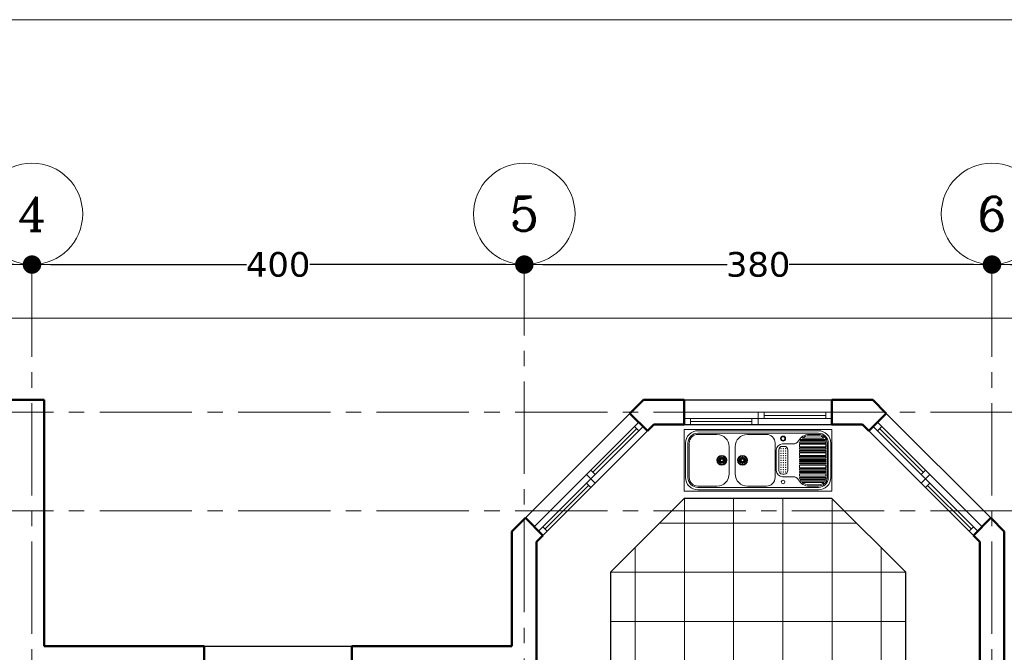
# Model space of a CAD drawing. Header units: centimetres. Extents: x 0 to 3200, y 0 to 1900.
# Tile 4 of 5: x 1184 to 1984, y 1386 to 1900. Entities that reach past the tile are written whole.
import ezdxf
from ezdxf.enums import TextEntityAlignment as Align

# ---------------------------------------------------------------- set-up
doc = ezdxf.new("R2010")
doc.units = ezdxf.units.CM
doc.header["$LTSCALE"] = 100
doc.header["$MEASUREMENT"] = 0
doc.linetypes.add('CENTER2', pattern=[1.125, 0.75, -0.125, 0.125, -0.125])
doc.layers.get('0').update_dxf_attribs({"lineweight": 0})
for name, color, linetype, lineweight in [('AXIS', 14, 'CENTER2', 9), ('BORDER', 7, 'Continuous', 20), ('BUBBLES', 9, 'Continuous', 13), ('DIMENSIONS', 2, 'Continuous', 15), ('EQUIPMENT2', 5, 'Continuous', 20), ('TILE', 254, 'Continuous', 9), ('WALLS EXTERIOR', 40, 'Continuous', 50), ('WINDOWS', 6, 'Continuous', 20)]:
    doc.layers.add(name, color=color, linetype=linetype, lineweight=lineweight)
doc.layers.add('GRANITE', color=6, linetype='Continuous')
doc.layers.add('PLINT', color=7, linetype='Continuous')
doc.styles.add('ROMANC', font='ROMANC.shx')
doc.styles.add('STYLEWI', font='verdana.ttf')
doc.dimstyles.new('D20', dxfattribs={"dimtxt": 20, "dimasz": 15, "dimexe": 0, "dimexo": 0, "dimgap": 1, "dimtad": 0, "dimdec": 0, "dimzin": 0, "dimdsep": 46, "dimtxsty": 'STYLEWI', "dimblk1": 'DOT', "dimblk2": 'DOT', "dimsah": 1, "dimcen": 0.04, "dimdle": 0.07, "dimclrd": 256, "dimclre": 256, "dimclrt": 4, "dimadec": 0, "dimazin": 0, "dimtfac": 1, "dimtdec": 0, "dimtix": 1, "dimtofl": 0, "dimtmove": 2, "dimatfit": 1, "dimldrblk": 'DOT', "dimfxl": 1, "dimtolj": 1, "dimtzin": 0, "dimarcsym": 0})

# ---------------------------------------------------------------- blocks, each defined once
blk = doc.blocks.new('Window_120')
at = {"layer": 'WINDOWS'}
for p, q in [((60, 10), (0, 10)), ((0, 0), (0, 10)), ((60, 10), (65, 10)), ((60, 10), (60, 0)), ((65, 10), (65, 5)), ((65, 10), (115, 10)), ((115, 5), (115, 10)), ((115, 10), (120, 10)), ((120, 0), (120, 10)), ((0, 5), (5, 5)), ((0, 0), (5, 0)), ((5, 5), (55, 5)), ((5, 0), (5, 5)), ((5, 2.5), (55, 2.5)), ((5, 0), (55, 0)), ((55, 5), (65, 5)), ((55, 5), (55, 0)), ((55, 0), (60, 0)), ((60, 0), (120, 0)), ((65, 7.5), (115, 7.5)), ((65, 5), (115, 5)), ((115, 5), (120, 5))]:
    blk.add_line(p, q, dxfattribs=at)
blk = doc.blocks.new('_DOT')
at = {"color": 0, "linetype": 'ByBlock'}
blk.add_line((-0.5, 0), (-1, 0), dxfattribs=at)
at = {"color": 0, "linetype": 'ByBlock', "const_width": 0.5}
blk.add_lwpolyline([(-0.25, 0, 1), (0.25, 0, 1)], format="xyb", close=True, dxfattribs=at)
blk = doc.blocks.new('*D19')
at = {"layer": 'DEFPOINTS', "color": 0, "transparency": 16777216}
for p in [(1193.6, 1701.14), (1593.6, 1701.14), (1593.6, 1701.14)]:
    blk.add_point(p, dxfattribs=at)
at = {"layer": 'DIMENSIONS', "lineweight": -2, "transparency": 16777216}
for p, q in [((1208.6, 1701.14), (1367.79, 1701.14)), ((1578.6, 1701.14), (1419.41, 1701.14))]:
    blk.add_line(p, q, dxfattribs=at)
at = {"layer": 'DIMENSIONS', "lineweight": -2, "transparency": 16777216, "xscale": 15, "yscale": 15, "zscale": 15, "rotation": 180}
blk.add_blockref('_DOT', (1193.6, 1701.14), dxfattribs=at)
at = {"layer": 'DIMENSIONS', "lineweight": -2, "transparency": 16777216, "xscale": 15, "yscale": 15, "zscale": 15}
blk.add_blockref('_DOT', (1593.6, 1701.14), dxfattribs=at)
at = {"layer": 'DIMENSIONS', "color": 4, "transparency": 16777216, "insert": (1393.6, 1701.14), "char_height": 20, "attachment_point": 5, "style": 'STYLEWI'}
blk.add_mtext('\\A1;400', dxfattribs=at)
blk = doc.blocks.new('*D20')
at = {"layer": 'DEFPOINTS', "color": 0, "transparency": 16777216}
for p in [(1593.6, 1701.14), (1973.6, 1701.14), (1973.6, 1701.14)]:
    blk.add_point(p, dxfattribs=at)
at = {"layer": 'DIMENSIONS', "lineweight": -2, "transparency": 16777216}
for p, q in [((1608.6, 1701.14), (1758.4, 1701.14)), ((1958.6, 1701.14), (1808.8, 1701.14))]:
    blk.add_line(p, q, dxfattribs=at)
at = {"layer": 'DIMENSIONS', "lineweight": -2, "transparency": 16777216, "xscale": 15, "yscale": 15, "zscale": 15, "rotation": 180}
blk.add_blockref('_DOT', (1593.6, 1701.14), dxfattribs=at)
at = {"layer": 'DIMENSIONS', "lineweight": -2, "transparency": 16777216, "xscale": 15, "yscale": 15, "zscale": 15}
blk.add_blockref('_DOT', (1973.6, 1701.14), dxfattribs=at)
at = {"layer": 'DIMENSIONS', "color": 4, "transparency": 16777216, "insert": (1783.6, 1701.14), "char_height": 20, "attachment_point": 5, "style": 'STYLEWI'}
blk.add_mtext('\\A1;380', dxfattribs=at)
blk = doc.blocks.new('*D21')
at = {"layer": 'DEFPOINTS', "color": 0, "transparency": 16777216}
for p in [(1973.6, 1701.14), (2213.6, 1701.14), (2213.6, 1701.14)]:
    blk.add_point(p, dxfattribs=at)
at = {"layer": 'DIMENSIONS', "lineweight": -2, "transparency": 16777216}
for p, q in [((1988.6, 1701.14), (2068.36, 1701.14)), ((2198.6, 1701.14), (2118.84, 1701.14))]:
    blk.add_line(p, q, dxfattribs=at)
at = {"layer": 'DIMENSIONS', "lineweight": -2, "transparency": 16777216, "xscale": 15, "yscale": 15, "zscale": 15, "rotation": 180}
blk.add_blockref('_DOT', (1973.6, 1701.14), dxfattribs=at)
at = {"layer": 'DIMENSIONS', "lineweight": -2, "transparency": 16777216, "xscale": 15, "yscale": 15, "zscale": 15}
blk.add_blockref('_DOT', (2213.6, 1701.14), dxfattribs=at)
at = {"layer": 'DIMENSIONS', "color": 4, "transparency": 16777216, "insert": (2093.6, 1701.14), "char_height": 20, "attachment_point": 5, "style": 'STYLEWI'}
blk.add_mtext('\\A1;240', dxfattribs=at)
blk = doc.blocks.new('Large_Sink')
at = {"layer": 'EQUIPMENT2'}
for p, q in [((11, -3), (109, -3)), ((11, -4), (26.5, -4)), ((66.79, -4), (51.29, -4)), ((113.47, -7), (95.79, -7)), ((101.45, -4), (109, -4)), ((109, -5), (101.45, -5)), ((3, -39), (3, -11)), ((4, -39), (4, -11)), ((36.5, -36), (36.5, -14)), ((41.29, -36), (41.29, -14)), ((73.79, -39), (73.79, -11)), ((88.36, -11.67), (79.73, -11.67)), ((81.19, -13.67), (79.73, -13.67)), ((114.92, -11), (93.6, -11)), ((115, -12), (93.6, -12)), ((93.6, -12), (93.6, -14)), ((115, -14), (93.6, -14)), ((115, -15), (93.6, -15)), ((93.6, -15), (93.6, -16)), ((114.92, -10), (93.74, -10)), ((114.66, -9), (94.1, -9)), ((114.2, -8), (94.75, -8)), ((115, -14), (115, -12)), ((115, -15), (115, -16)), ((116, -11), (116, -39)), ((117, -11), (117, -39)), ((29.08, -24.52), (27.23, -23.75)), ((29.16, -24.33), (27.31, -23.57)), ((29.37, -24.01), (27.96, -22.6)), ((29.51, -23.87), (28.1, -22.46)), ((29.83, -23.66), (29.07, -21.81)), ((30.02, -23.58), (29.25, -21.73)), ((30.4, -23.5), (30.4, -21.5)), ((30.6, -23.5), (30.6, -21.5)), ((30.98, -23.58), (31.75, -21.73)), ((31.17, -23.66), (31.93, -21.81)), ((31.49, -23.87), (32.9, -22.46)), ((31.63, -24.01), (33.04, -22.6)), ((31.84, -24.33), (33.69, -23.57)), ((31.92, -24.52), (33.77, -23.75)), ((45.86, -24.52), (44.01, -23.75)), ((45.94, -24.33), (44.09, -23.57)), ((46.16, -24.01), (44.74, -22.6)), ((46.3, -23.87), (44.88, -22.46)), ((46.62, -23.66), (45.85, -21.81)), ((46.8, -23.58), (46.04, -21.73)), ((47.19, -23.5), (47.19, -21.5)), ((47.39, -23.5), (47.39, -21.5)), ((47.77, -23.58), (48.53, -21.73)), ((47.95, -23.66), (48.72, -21.81)), ((48.27, -23.87), (49.69, -22.46)), ((48.41, -24.01), (49.83, -22.6)), ((48.63, -24.33), (50.48, -23.57)), ((48.71, -24.52), (50.56, -23.75)), ((74.73, -33.33), (74.73, -16.67)), ((76.73, -33.33), (76.73, -16.67)), ((84.19, -33.33), (84.19, -16.67)), ((115, -16), (93.6, -16)), ((115, -17), (93.6, -17)), ((93.6, -17), (93.6, -18)), ((115, -18), (93.6, -18)), ((115, -19), (93.6, -19)), ((93.6, -19), (93.6, -21)), ((115, -21), (93.6, -21)), ((115, -22), (93.6, -22)), ((93.6, -22), (93.6, -23)), ((115, -23), (93.6, -23)), ((115, -17), (115, -18)), ((115, -21), (115, -19)), ((115, -19), (115, -21)), ((115, -22), (115, -23)), ((29, -24.9), (27, -24.9)), ((29, -25.1), (27, -25.1)), ((29.08, -25.48), (27.23, -26.25)), ((29.16, -25.67), (27.31, -26.43)), ((29.37, -25.99), (27.96, -27.4)), ((29.51, -26.13), (28.1, -27.54)), ((29.83, -26.34), (29.07, -28.19)), ((30.02, -26.42), (29.25, -28.27)), ((30.4, -26.5), (30.4, -28.5)), ((30.6, -26.5), (30.6, -28.5)), ((30.98, -26.42), (31.75, -28.27)), ((31.17, -26.34), (31.93, -28.19)), ((31.49, -26.13), (32.9, -27.54)), ((31.63, -25.99), (33.04, -27.4)), ((31.84, -25.67), (33.69, -26.43)), ((31.92, -25.48), (33.77, -26.25)), ((32, -24.9), (34, -24.9)), ((32, -25.1), (34, -25.1)), ((45.79, -24.9), (43.79, -24.9)), ((45.79, -25.1), (43.79, -25.1)), ((45.86, -25.48), (44.01, -26.25)), ((45.94, -25.67), (44.09, -26.43)), ((46.16, -25.99), (44.74, -27.4)), ((46.3, -26.13), (44.88, -27.54)), ((46.62, -26.34), (45.85, -28.19)), ((46.8, -26.42), (46.04, -28.27)), ((47.19, -26.5), (47.19, -28.5)), ((47.39, -26.5), (47.39, -28.5)), ((47.77, -26.42), (48.53, -28.27)), ((47.95, -26.34), (48.72, -28.19)), ((48.27, -26.13), (49.69, -27.54)), ((48.41, -25.99), (49.83, -27.4)), ((48.63, -25.67), (50.48, -26.43)), ((48.71, -25.48), (50.56, -26.25)), ((48.78, -24.9), (50.78, -24.9)), ((48.78, -25.1), (50.78, -25.1)), ((115, -24), (93.6, -24)), ((93.6, -24), (93.6, -24.5)), ((115, -24.5), (93.6, -24.5)), ((115, -25.5), (93.6, -25.5)), ((93.6, -26), (93.6, -25.5)), ((115, -26), (93.6, -26)), ((115, -27), (93.6, -27)), ((93.6, -28), (93.6, -27)), ((115, -28), (93.6, -28)), ((115, -29), (93.6, -29)), ((93.6, -31), (93.6, -29)), ((115, -31), (93.6, -31)), ((115, -24), (115, -24.5)), ((115, -26), (115, -25.5)), ((115, -28), (115, -27)), ((115, -31), (115, -29)), ((115, -29), (115, -31)), ((81.19, -36.33), (79.73, -36.33)), ((88.36, -38.33), (79.73, -38.33)), ((115, -32), (93.6, -32)), ((93.6, -33), (93.6, -32)), ((115, -33), (93.6, -33)), ((115, -34), (93.6, -34)), ((93.6, -35), (93.6, -34)), ((115, -35), (93.6, -35)), ((115, -36), (93.6, -36)), ((93.6, -38), (93.6, -36)), ((115, -38), (93.6, -38)), ((114.92, -39), (93.6, -39)), ((115, -33), (115, -32)), ((115, -35), (115, -34)), ((115, -36), (115, -38)), ((26.5, -46), (11, -46)), ((109, -47), (11, -47)), ((51.29, -46), (66.79, -46)), ((114.92, -40), (93.74, -40)), ((114.66, -41), (94.1, -41)), ((114.2, -42), (94.75, -42)), ((113.47, -43), (95.79, -43)), ((109, -45), (101.45, -45)), ((109, -46), (101.45, -46))]:
    blk.add_line(p, q, dxfattribs=at)
blk.add_lwpolyline([(120, 0), (120, -50), (0, -50), (0, 0)], close=True, dxfattribs=at)
blk.add_lwpolyline([(119, -11), (119, -39, -0.414214), (109, -49), (11, -49, -0.414214), (1, -39), (1, -11, -0.414214), (11, -1), (109, -1, -0.414214)], format="xyb", close=True, dxfattribs=at)
for centre, radius in [((80.26, -7.37), 2), ((80.26, -7.37), 1.5), ((78.59, -15.54), 0.2), ((80.46, -15.54), 0.2), ((82.32, -15.54), 0.2), ((30.5, -25), 4), ((30.5, -25), 3.5), ((30.5, -25), 1.5), ((47.29, -25), 4), ((47.29, -25), 3.5), ((47.29, -25), 1.5), ((78.59, -17.44), 0.2), ((78.59, -19.34), 0.2), ((78.59, -21.24), 0.2), ((78.59, -23.14), 0.2), ((80.46, -17.44), 0.2), ((80.46, -19.34), 0.2), ((80.46, -21.24), 0.2), ((80.46, -23.14), 0.2), ((82.32, -17.44), 0.2), ((82.32, -19.34), 0.2), ((82.32, -21.24), 0.2), ((82.32, -23.14), 0.2), ((30.5, -25), 1), ((47.29, -25), 1), ((78.59, -25.04), 0.2), ((78.59, -26.94), 0.2), ((78.59, -28.84), 0.2), ((78.59, -30.74), 0.2), ((80.46, -25.04), 0.2), ((80.46, -26.94), 0.2), ((80.46, -28.84), 0.2), ((80.46, -30.74), 0.2), ((82.32, -25.04), 0.2), ((82.32, -26.94), 0.2), ((82.32, -28.84), 0.2), ((82.32, -30.74), 0.2), ((78.59, -32.64), 0.2), ((78.59, -34.54), 0.2), ((80.46, -32.64), 0.2), ((80.46, -34.54), 0.2), ((82.32, -32.64), 0.2), ((82.32, -34.54), 0.2), ((80.26, -42.63), 1.5)]:
    blk.add_circle(centre, radius, dxfattribs=at)
for centre, radius, start, end in [((11, -11), 8, 90, 180), ((11, -11), 7, 90, 180), ((26.5, -14), 10, 0, 90), ((51.29, -14), 10, 90, 180), ((66.79, -11), 7, 0, 90), ((101.45, -14), 10, 90, 150.73242), ((101.45, -14), 9, 90, 128.94244), ((109, -11), 8, 0, 90), ((109, -11), 7, 0, 90), ((109, -11), 6, 41.81031, 90), ((79.73, -16.67), 5, 90, 180), ((79.73, -16.67), 3, 90, 180), ((81.19, -16.67), 3, 0, 90), ((88.36, -6.67), 5, 270, 330.73242), ((98.6, -11.19), 5, 166.17904, 177.77128), ((98.6, -11.19), 5, 140.29099, 153.967), ((109, -11), 6, 19.47122, 30), ((109, -11), 6, 0, 9.59407), ((11, -39), 8, 180, 270), ((11, -39), 7, 180, 270), ((26.5, -36), 10, 270, 0), ((51.29, -36), 10, 180, 270), ((66.79, -39), 7, 270, 0), ((79.73, -33.33), 5, 180, 270), ((79.73, -33.33), 3, 180, 270), ((81.19, -33.33), 3, 270, 0), ((88.36, -43.33), 5, 29.26758, 90), ((98.6, -38.81), 5, 182.22872, 193.82096), ((109, -39), 7, 270, 0), ((109, -39), 8, 270, 0), ((109, -39), 6, 350.40593, 0), ((101.45, -36), 10, 209.26758, 270), ((98.6, -38.81), 5, 206.033, 219.70901), ((101.45, -36), 9, 231.05756, 270), ((109, -39), 6, 270, 318.18969), ((109, -39), 6, 330, 340.52878)]:
    blk.add_arc(centre, radius, start, end, dxfattribs=at)
blk = doc.blocks.new('*D31')
at = {"layer": 'DEFPOINTS', "color": 0, "transparency": 16777216}
for p in [(813.6, 1701.14), (1193.6, 1701.14), (1193.6, 1701.14)]:
    blk.add_point(p, dxfattribs=at)
at = {"layer": 'DIMENSIONS', "lineweight": -2, "transparency": 16777216}
for p, q in [((828.6, 1701.14), (978.4, 1701.14)), ((1178.6, 1701.14), (1028.8, 1701.14))]:
    blk.add_line(p, q, dxfattribs=at)
at = {"layer": 'DIMENSIONS', "lineweight": -2, "transparency": 16777216, "xscale": 15, "yscale": 15, "zscale": 15, "rotation": 180}
blk.add_blockref('_DOT', (813.6, 1701.14), dxfattribs=at)
at = {"layer": 'DIMENSIONS', "lineweight": -2, "transparency": 16777216, "xscale": 15, "yscale": 15, "zscale": 15}
blk.add_blockref('_DOT', (1193.6, 1701.14), dxfattribs=at)
at = {"layer": 'DIMENSIONS', "color": 4, "transparency": 16777216, "insert": (1003.6, 1701.14), "char_height": 20, "attachment_point": 5, "style": 'STYLEWI'}
blk.add_mtext('\\A1;380', dxfattribs=at)

msp = doc.modelspace()

# ---------------------------------------------------------------- hatches: boundary and pattern name
at = {"layer": 'TILE'}
h = msp.add_hatch(dxfattribs=at)
h.set_pattern_fill('_USER', color=256, scale=40, style=0, double=1, pattern_type=0)
h.set_pattern_definition([(0, (1603.6, 1051.14), (0, 40), []), (90, (1603.6, 1051.14), (-40, 2e-15), [])])
edge = h.paths.add_edge_path()
edge.add_line((1903.6, 1211.14), (1903.6, 1451.14))
edge.add_line((1903.6, 1451.14), (1843.6, 1511.14))
edge.add_line((1843.6, 1511.14), (1723.6, 1511.14))
edge.add_line((1723.6, 1511.14), (1663.6, 1451.14))
edge.add_line((1663.6, 1451.14), (1663.6, 1211.14))
edge.add_arc((1603.6, 1211.14), 60, -90, 0, ccw=False)
edge.add_line((1603.6, 1151.14), (1603.6, 1031.14))
edge.add_line((1603.6, 1031.14), (1753.6, 1031.14))
edge.add_line((1753.6, 1031.14), (1801.1, 1031.14))
edge.add_line((1801.1, 1031.14), (1801.1, 1033.64))
edge.add_line((1801.1, 1033.64), (1811.1, 1033.64))
edge.add_line((1811.1, 1033.64), (1811.1, 1031.14))
edge.add_line((1811.1, 1031.14), (1813.6, 1031.14))
edge.add_line((1813.6, 1031.14), (1963.6, 1031.14))
edge.add_line((1963.6, 1031.14), (1963.6, 1046.14))
edge.add_line((1963.6, 1046.14), (1963.6, 1136.14))
edge.add_line((1963.6, 1136.14), (1963.6, 1151.14))
edge.add_arc((1963.6, 1211.14), 60, 180, 270, ccw=False)

# ---------------------------------------------------------------- linework, layer by layer
msp.add_lwpolyline([(2299.9, 1657.74), (174.4, 1657.74), (174.4, 104.04), (2299.9, 104.04)], close=True)
at = {"layer": 'AXIS'}
for p, q in [((1193.6, 1701.14), (1193.6, 181.14)), ((1593.6, 181.14), (1593.6, 1701.14)), ((1973.6, 1701.14), (1973.6, 181.14)), ((123.6, 1581.14), (2333.6, 1581.14)), ((123.6, 1501.14), (2333.6, 1501.14))]:
    msp.add_line(p, q, dxfattribs=at)
at = {"layer": 'BORDER'}
msp.add_lwpolyline([(0, 1900.12), (3199.6, 1900.12), (3199.6, 0), (0, 0)], close=True, dxfattribs=at)
at = {"layer": 'BUBBLES'}
for centre in [(1193.6, 1742.33), (1593.6, 1742.33), (1973.6, 1742.33)]:
    msp.add_circle(centre, 41.19, dxfattribs=at)
at = {"layer": 'GRANITE'}
msp.add_lwpolyline([(1843.6, 1511.14), (1723.6, 1511.14), (1663.6, 1451.14), (1663.6, 1211.14, -0.414214), (1603.6, 1151.14), (1603.6, 1475.99), (1698.75, 1571.14), (1868.45, 1571.14), (1963.6, 1475.99), (1963.6, 1151.14, -0.414214), (1903.6, 1211.14), (1903.6, 1451.14)], format="xyb", close=True, dxfattribs=at)
at = {"layer": 'PLINT'}
for p, q in [((1723.6, 1591.14), (1843.6, 1591.14)), ((1679.46, 1580.13), (1594.61, 1495.28)), ((1887.74, 1580.13), (1972.59, 1495.28)), ((1723.6, 1571.14), (1843.6, 1571.14)), ((1693.6, 1565.99), (1608.75, 1481.14)), ((1873.6, 1565.99), (1958.45, 1481.14)), ((1333.6, 1391.14), (1453.6, 1391.14))]:
    msp.add_line(p, q, dxfattribs=at)
at = {"layer": 'WALLS EXTERIOR'}
for p, q in [((1143.6, 1591.14), (1203.6, 1591.14)), ((1203.6, 1591.14), (1203.6, 1391.14)), ((1690.46, 1591.14), (1679.46, 1580.13)), ((1690.46, 1591.14), (1723.6, 1591.14)), ((1723.6, 1571.14), (1723.6, 1591.14)), ((1876.74, 1591.14), (1843.6, 1591.14)), ((1843.6, 1571.14), (1843.6, 1591.14)), ((1876.74, 1591.14), (1887.74, 1580.13)), ((1693.6, 1565.99), (1679.46, 1580.13)), ((1873.6, 1565.99), (1887.74, 1580.13)), ((1698.75, 1571.14), (1693.6, 1565.99)), ((1698.75, 1571.14), (1723.6, 1571.14)), ((1868.45, 1571.14), (1843.6, 1571.14)), ((1868.45, 1571.14), (1873.6, 1565.99)), ((1583.6, 1484.28), (1594.61, 1495.28)), ((1608.75, 1481.14), (1594.61, 1495.28)), ((1958.45, 1481.14), (1972.59, 1495.28)), ((1983.6, 1484.28), (1972.59, 1495.28)), ((1583.6, 1391.14), (1583.6, 1484.28)), ((1603.6, 1475.99), (1608.75, 1481.14)), ((1963.6, 1475.99), (1958.45, 1481.14)), ((1983.6, 1484.28), (1983.6, 1136.14)), ((1603.6, 1371.14), (1603.6, 1475.99)), ((1963.6, 1475.99), (1963.6, 1136.14)), ((1203.6, 1391.14), (1333.6, 1391.14)), ((1333.6, 1391.14), (1333.6, 1371.14)), ((1453.6, 1391.14), (1453.6, 1371.14)), ((1453.6, 1391.14), (1583.6, 1391.14))]:
    msp.add_line(p, q, dxfattribs=at)

# ---------------------------------------------------------------- block references
at = {"layer": 'EQUIPMENT2'}
msp.add_blockref('Large_Sink', (1723.6, 1567.14), dxfattribs=at)
at = {"layer": 'WINDOWS'}
msp.add_blockref('Window_120', (1723.6, 1571.14), dxfattribs=at)
at = {"layer": 'WINDOWS', "rotation": 45}
msp.add_blockref('Window_120', (1608.75, 1481.14), dxfattribs=at)
at = {"layer": 'WINDOWS', "xscale": -1, "rotation": 315}
msp.add_blockref('Window_120', (1958.45, 1481.14), dxfattribs=at)

# ---------------------------------------------------------------- texts
at = {"layer": 'BUBBLES', "style": 'ROMANC'}
for s, p in [('6', (1973.6, 1742.33)), ('4', (1193.6, 1742.33)), ('5', (1593.6, 1742.33))]:
    msp.add_text(s, height=27.56, dxfattribs=at).set_placement(p, align=Align.MIDDLE)

# ---------------------------------------------------------------- dimensions: what is measured, and where the dimension line sits
at = {"layer": 'DIMENSIONS'}
for base, p1, p2, picture, middle in [((1193.6, 1701.14), (813.6, 1701.14), (1193.6, 1701.14), '*D31', (1003.6, 1701.14)), ((1593.6, 1701.14), (1193.6, 1701.14), (1593.6, 1701.14), '*D19', (1393.6, 1701.14)), ((1973.6, 1701.14), (1593.6, 1701.14), (1973.6, 1701.14), '*D20', (1783.6, 1701.14)), ((2213.6, 1701.14), (1973.6, 1701.14), (2213.6, 1701.14), '*D21', (2093.6, 1701.14))]:
    dim = msp.add_linear_dim(base=base, p1=p1, p2=p2, dimstyle='D20', dxfattribs=at)
    dim.commit()
    dim.dimension.update_dxf_attribs({"geometry": picture, "text_midpoint": middle})

doc.saveas('drawing.dxf')
